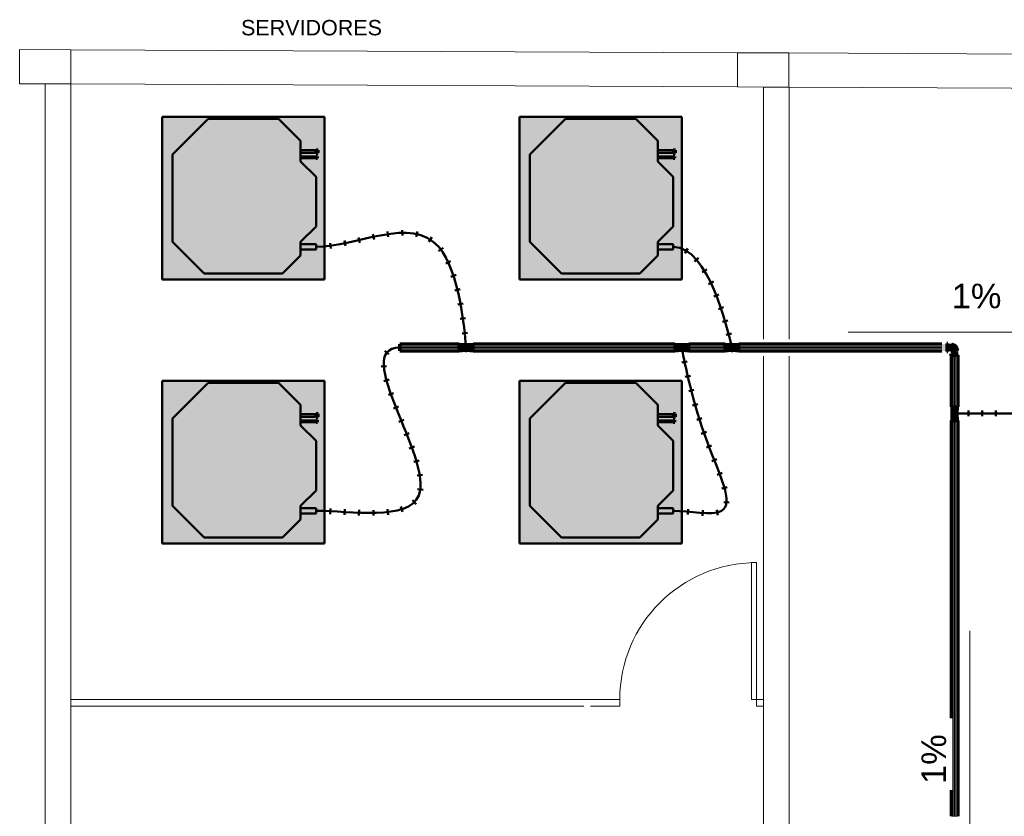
# Model space of a CAD drawing. Header units: millimetres. Extents: x -12292 to 200521, y -11012 to 10710.
# Tile 103 of 105: x 22464 to 28224, y 5791 to 10450. Entities that reach past the tile are written whole.
import ezdxf

# ---------------------------------------------------------------- set-up
doc = ezdxf.new("R2010")
doc.units = ezdxf.units.MM
doc.linetypes.add('Centro', pattern=[30, 12, -6, 6, -6])
doc.linetypes.add('Oculto 1_5', pattern=[2.2, 1.5, -0.7])
for name, color, linetype, lineweight in [('A-DETL', 90, 'Oculto 1_5', 18), ('DIVISORIAS', 7, 'Continuous', 18), ('ESQ', 7, 'Continuous', 18), ('G-ANNO-DIMS', 111, 'Continuous', 9), ('G-ANNO-TEXT', 231, 'Continuous', 18), ('M-EQPM', 50, 'Continuous', 50), ('P-PIPE', 3, 'Continuous', 70), ('P-PIPE-CNTR', 3, 'Centro', 50), ('PAREDES', 7, 'Continuous', 18), ('PEM1-Layout Superior_dwg', 8, 'Continuous', 18), ('PILAR', 7, 'Continuous', 18)]:
    doc.layers.add(name, color=color, linetype=linetype, lineweight=lineweight)
doc.styles.add('Arial_1', font='arial.ttf', dxfattribs={"height": 144})
doc.styles.add('Arial_3', font='arial.ttf', dxfattribs={"height": 90})

# ---------------------------------------------------------------- blocks, each defined once
blk = doc.blocks.new('Midea_VRF_Indoor_4-way Cassette_MI-90_100_112_140_Q4_DHN1-D _2nd DC_ - MI2-100Q4DHN1-917171-DRENO PAVIMENTO SUPERIOR')
at = {"layer": 'M-EQPM', "linetype": 'Oculto 1_5', "lineweight": 18}
h = blk.add_hatch(color=256, dxfattribs=at)
h.paths.add_polyline_path([(229.6, -475), (475, -475), (475, 475), (-475, 475), (-475, -475), (-44.2, -475)])
h.paths.add_polyline_path([(229.6, -440.4), (-229.6, -440.4), (-415, -255), (-415, 255), (-206.4, 463.6), (206.4, 463.6), (335, 335), (335, 281.2), (425, 280.6), (425, 275.2), (426, 275.4), (426, 281.7), (437.7, 281.2), (437.7, 264.7), (426, 265.3), (426, 271.2), (425, 271), (425, 265.3), (335, 265.3), (335, 244.2), (425, 243.5), (425, 234.6), (335, 234.6), (335, 215), (425, 125), (425, -165), (335, -255), (335, -269), (425, -269.5), (425, -301), (335, -301), (335, -335)])
h.paths.add_polyline_path([(434.7, 234.3), (426, 234.9), (426, 244.5), (434.7, 244), (434.7, 234.6)])
for points in [[(229.6, -440.4), (335, -335), (335, -255), (425, -165), (425, 125), (335, 215), (335, 335), (206.4, 463.6), (-206.4, 463.6), (-415, 255), (-415, -255), (-229.6, -440.4), (-44.2, -440.4)], [(335, 265.3), (425, 265.5), (425, 281.2), (335, 280.9), (335, 265.5)], [(414.1, 234.6), (425, 235.3), (425, 244.2), (335, 243.5), (335, 234.6)], [(425, -301), (425, -269), (335, -269.5), (335, -301), (414.1, -301)]]:
    blk.add_hatch(color=256, dxfattribs=at).paths.add_polyline_path(points)
at = {"layer": 'M-EQPM'}
for p, q in [((0, 475), (-475, 475)), ((-475, 475), (-475, -475)), ((-475, -475), (-475, 475)), ((-475, 475), (475, 475)), ((-206.4, 463.6), (-415, 255)), ((-415, 255), (-206.4, 463.6)), ((206.4, 463.6), (-206.4, 463.6)), ((-206.4, 463.6), (206.4, 463.6)), ((475, 475), (0, 475)), ((335, 335), (206.4, 463.6)), ((206.4, 463.6), (335, 335)), ((475, -475), (475, 475)), ((475, 475), (475, -475)), ((335, 215), (335, 335)), ((335, 335), (335, 215)), ((-415, 255), (-415, -255)), ((-415, -255), (-415, 255)), ((425, 281.2), (335, 281.2)), ((335, 265.3), (425, 265.3)), ((425, 244.2), (335, 244.2)), ((335, 234.6), (425, 234.6)), ((425, 265.3), (425, 281.2)), ((425, 234.6), (425, 244.2)), ((425, 125), (335, 215)), ((335, 215), (425, 125)), ((425, -165), (425, 125)), ((425, 125), (425, -165)), ((335, -255), (425, -165)), ((425, -165), (335, -255)), ((-415, -255), (-229.6, -440.4)), ((-229.6, -440.4), (-415, -255)), ((335, -335), (335, -255)), ((335, -255), (335, -335)), ((425, -269), (335, -269)), ((425, -301), (425, -269)), ((229.6, -440.4), (335, -335)), ((335, -335), (229.6, -440.4)), ((335, -301), (425, -301)), ((-229.6, -440.4), (229.6, -440.4)), ((229.6, -440.4), (-229.6, -440.4)), ((-475, -475), (475, -475)), ((475, -475), (-475, -475))]:
    blk.add_line(p, q, dxfattribs=at)
blk = doc.blocks.new('Cotovelo - PVC - CW - Padrão-V22-DRENO PAVIMENTO SUPERIOR')
at = {"layer": 'P-PIPE', "lineweight": 18}
for points in [[(-45, -23.3), (-39.5, -23.3), (-39.5, 23.3), (-45, 23.3), (-45, -22.5)], [(-39.5, 0), (-39.5, -21.2), (-23, -21.2), (-23, 21.2), (-39.5, 21.2), (-39.5, 5.5)], [(-23.3, 39.5), (23.3, 39.5), (23.3, 45), (-23.3, 45)], [(-21.2, 39.5), (-21.2, 23), (21.2, 23), (21.2, 39.5), (-20.5, 39.5)], [(17.3, 12), (18.6, 18.4), (18.1, 15.4), (17.6, 13.2)]]:
    blk.add_hatch(color=120, dxfattribs=at).paths.add_polyline_path(points)
h = blk.add_hatch(color=120, dxfattribs=at)
h.paths.add_polyline_path([(-23, -18.1), (-23, -19.3), (-18.4, -18)])
h.paths.add_polyline_path([(-23, 6.5), (-23, -18.1), (-12.5, -17.6), (-1.5, -13.2), (0.3, -11.4), (4.6, -8.5), (10.1, -2.4), (14.4, 4), (18.1, 15.5), (18.1, 23), (-19.3, 22.8), (-20.3, 20.3), (-23, 19.2), (-23, 9.6)])
at = {"layer": 'P-PIPE', "color": 4}
for p, q in [((-39.5, 23.3), (-45, 23.3)), ((-45, 23.3), (-45, 22.5)), ((-39.5, 22.5), (-39.5, 22.8)), ((-37.3, 21.2), (-39.5, 21.2)), ((-23.3, 45), (-23.3, 39.5)), ((23.3, 45), (-23.3, 45)), ((-23.3, 39.5), (23.3, 39.5)), ((-23, 20.5), (-23, 21.2)), ((-21.2, 23), (-5.5, 23)), ((0, 23), (21.2, 23)), ((23.3, 39.5), (23.3, 45)), ((-45, -22.5), (-45, -23.3)), ((-39.5, -23.3), (-39.5, -22.5)), ((-23, -21.2), (-23, -20.5))]:
    blk.add_line(p, q, dxfattribs=at)
at = {"layer": 'P-PIPE', "color": 4, "flags": 128}
blk.add_lwpolyline([(-15.3, -18.5), (-14.6, -18.4), (-13, -18), (-11.3, -17.6), (-9.7, -17.1), (-8.1, -16.5), (-6.5, -15.9), (-5, -15.2), (-3.5, -14.5), (-2, -13.7), (-0.6, -12.8), (0.9, -11.9), (2.2, -10.9), (3.6, -9.9), (4.9, -8.8), (6.1, -7.6), (7.3, -6.4), (8.5, -5.2), (9.6, -3.9), (10.6, -2.6), (11.6, -1.2), (12.6, 0.2), (13.4, 1.6), (14.3, 3.1), (15, 4.6), (15.7, 6.1), (16.4, 7.7), (17, 9.3), (17.5, 10.9), (17.9, 12.5), (18.3, 14.2), (18.5, 15.3)], dxfattribs=at)
blk = doc.blocks.new('PEM1-Layout Superior_dwg-964791-DRENO PAVIMENTO SUPERIOR')
at = {"lineweight": 18}
blk.add_line((56798.2, 66513.2), (56649.7, 66513.9), dxfattribs=at)
at = {"layer": 'DIVISORIAS'}
blk.add_line((55598.7, 62892.1), (52598.7, 62892.1), dxfattribs=at)
at = {"layer": 'DIVISORIAS', "flags": 128}
blk.add_lwpolyline([(56609.7, 62932.1), (56579.7, 62932.1), (56579.7, 63732.1), (56609.7, 63732.1)], close=True, dxfattribs=at)
for points in [[(55638.7, 62892.1), (55809.7, 62892.1), (55809.7, 62932.1), (52598.7, 62932.1)], [(56649.7, 62892.1), (56609.7, 62892.1), (56609.7, 62932.1), (56649.7, 62932.1)]]:
    blk.add_lwpolyline(points, dxfattribs=at)
at = {"layer": 'ESQ'}
blk.add_arc((56609.7, 62932.1), 800, 90, 180, dxfattribs=at)
at = {"layer": 'PAREDES'}
for p, q in [((52599.2, 66732.1), (56499.1, 66714.6)), ((56799.1, 66713.2), (60699, 66695.7)), ((52448.7, 66532.8), (52448.7, 58440)), ((52598.3, 66532.1), (56498.2, 66514.6)), ((52598.7, 66532.1), (52598.7, 58440)), ((56649.7, 65040), (56649.7, 66513.9)), ((56799.7, 65040), (56799.7, 66513.2)), ((56649.7, 58440), (56649.7, 64940)), ((56799.7, 58440), (56799.7, 64940))]:
    blk.add_line(p, q, dxfattribs=at)
at = {"layer": 'PAREDES', "flags": 128}
blk.add_lwpolyline([(60999.7, 66495.7), (60999.7, 65585.7), (60699.7, 65585.7), (60699.7, 66495.7), (56798.2, 66513.2)], dxfattribs=at)
at = {"layer": 'PILAR', "flags": 128}
for points in [[(52299.2, 66733.5), (52599.2, 66732.1), (52598.3, 66532.1), (52298.3, 66533.5)], [(56499.1, 66714.6), (56799.1, 66713.2), (56798.2, 66513.2), (56498.2, 66514.6)]]:
    blk.add_lwpolyline(points, close=True, dxfattribs=at)

msp = doc.modelspace()

# ---------------------------------------------------------------- hatches: boundary and pattern name
at = {"layer": 'P-PIPE'}
for color, points in [(4, [(24198.7, 9677.2), (24198.7, 9681.3), (24197.7, 9681.3), (24197.7, 9677.2)]), (4, [(24198.7, 9670.7), (24210.4, 9671), (24210.4, 9687.7), (24198.7, 9687.4), (24198.7, 9671)]), (4, [(26287.9, 9677.2), (26288.9, 9677.2), (26288.9, 9681.3), (26287.9, 9681.3), (26287.9, 9679.2)]), (4, [(26300.6, 9670.7), (26300.6, 9687.7), (26288.9, 9687.4), (26288.9, 9670.7)]), (4, [(24207.4, 9640.4), (24207.4, 9650.5), (24198.7, 9650), (24198.7, 9640.4)]), (4, [(26297.6, 9640.4), (26297.6, 9650.5), (26288.9, 9650), (26288.9, 9640.4)]), (130, [(24688.2, 8551.6), (24688.1, 8551.6), (24688.2, 8549.6)]), (130, [(25042.1, 8532.3), (25055.3, 8532.3), (25055.1, 8549), (25036, 8548.4), (25036, 8532.3)]), (130, [(25042.1, 8515.6), (25055.1, 8516.1), (25055.3, 8532.3), (25036, 8532.3), (25036, 8515.6)]), (130, [(25098, 8532.3), (25097.8, 8548.3), (25055.2, 8547.7), (25055.3, 8532.3)]), (130, [(25097.8, 8516.3), (25098, 8525.7), (25098, 8532.3), (25055.3, 8532.3), (25055.2, 8516.3), (25076.5, 8516.3)]), (130, [(25117.2, 8532.3), (25117.2, 8532.3), (25117.1, 8549), (25097.9, 8548.4), (25098, 8532.3)]), (130, [(25117.1, 8551.6), (25117, 8551.6), (25117.1, 8550.5)]), (130, [(25500.5, 8532.3), (26297.8, 8532.3), (26297.6, 8552.3), (25117.1, 8551.6), (25117.3, 8532.3)]), (130, [(26317.1, 8532.3), (26316.9, 8549), (26297.8, 8548.4), (26297.8, 8532.3), (26317.1, 8532.3)]), (130, [(26316.9, 8515.6), (26317, 8523.9), (26317.1, 8532.3), (26317.1, 8532.3), (26297.8, 8532.3), (26297.8, 8515.6)]), (130, [(26359.8, 8532.3), (26359.6, 8548.3), (26317, 8547.7), (26317.1, 8532.3)]), (130, [(26359.6, 8516.3), (26359.8, 8525.7), (26359.8, 8532.3), (26317.1, 8532.3), (26317, 8516.3), (26338.3, 8516.3)]), (130, [(26379, 8532.3), (26379, 8532.3), (26378.9, 8549), (26359.7, 8548.4), (26359.8, 8532.3)]), (130, [(26378.9, 8551.6), (26378.8, 8551.6), (26378.9, 8549.6)]), (130, [(26417.3, 8532.3), (26590.5, 8532.3), (26590.3, 8552.3), (26378.9, 8551.6), (26379.1, 8532.3)]), (130, [(26609.7, 8532.3), (26609.6, 8549), (26590.4, 8548.4), (26590.5, 8532.3), (26609.7, 8532.3)]), (130, [(26609.6, 8515.6), (26609.7, 8523.9), (26609.7, 8532.3), (26609.7, 8532.3), (26590.5, 8532.3), (26590.4, 8515.6)]), (130, [(26652.5, 8532.3), (26652.3, 8548.3), (26609.6, 8547.7), (26609.7, 8532.3)]), (130, [(26652.3, 8516.3), (26652.4, 8525.7), (26652.4, 8532.3), (26609.7, 8532.3), (26609.6, 8516.3), (26630.9, 8516.3)]), (130, [(26671.7, 8532.3), (26671.7, 8532.3), (26671.5, 8549), (26652.3, 8548.4), (26652.5, 8532.3)]), (130, [(26671.6, 8551.6), (26671.5, 8551.6), (26671.6, 8550.5)]), (130, [(26671.7, 8532.3), (27888.1, 8532.3), (27888.1, 8552.3), (26671.6, 8551.6), (26671.7, 8537.4)]), (130, [(27888.1, 8512.3), (27888.1, 8532.3), (26671.7, 8532.3), (26671.6, 8512.3), (27792.4, 8512.3)]), (130, [(25076.2, 8515.6), (25076.2, 8516.3), (25072.1, 8516.1)]), (130, [(26338, 8515.6), (26338, 8516.3), (26333.9, 8516.1)]), (130, [(26630.7, 8515.6), (26630.7, 8516.3), (26626.6, 8516.1)]), (130, [(27933.1, 8186.4), (27933.1, 8487.1), (27913.1, 8487.2), (27913.8, 8186.5), (27928, 8186.4)]), (130, [(27933.1, 8186.4), (27953.1, 8186.6), (27952.4, 8487.2), (27933.1, 8487.1), (27933.1, 8373.4)]), (130, [(27933.1, 8167.1), (27933.1, 8167.1), (27933.1, 8186.4), (27916.4, 8186.4), (27917, 8167.3), (27928.8, 8167.1)]), (130, [(27933.1, 8167.1), (27949.8, 8167.3), (27949.2, 8186.4), (27933.1, 8186.4), (27933.1, 8167.1)]), (4, [(24198.7, 8133.4), (24198.7, 8137.5), (24197.7, 8137.5), (24197.7, 8133.4)]), (4, [(24198.7, 8127), (24210.4, 8127.3), (24210.4, 8144), (24198.7, 8143.7), (24198.7, 8127.3)]), (4, [(26288.9, 8133.4), (26288.9, 8137.5), (26287.9, 8137.5), (26287.9, 8133.4)]), (4, [(26300.6, 8127), (26300.6, 8144), (26288.9, 8143.7), (26288.9, 8127)]), (130, [(27933.1, 8124.4), (27933.1, 8167.1), (27917.1, 8167.2), (27917.7, 8124.5), (27929, 8124.4)]), (130, [(27933.1, 8124.4), (27949.1, 8124.6), (27948.6, 8167.2), (27933.1, 8167.1), (27933.1, 8151.8)]), (130, [(27933.1, 8105.2), (27949.8, 8105.3), (27949.2, 8124.5), (27933.1, 8124.4), (27933.1, 8105.2)]), (130, [(27949.1, 8141.5), (27949.2, 8141.8), (27949.8, 8146.1), (27949.1, 8146.1), (27949.1, 8141.8)]), (4, [(24198.7, 8096.6), (24207.4, 8097.1), (24207.4, 8106.8), (24198.7, 8106.2), (24198.7, 8097.1)]), (4, [(26288.9, 8096.6), (26297.6, 8097.1), (26297.6, 8106.8), (26288.9, 8106.2), (26288.9, 8097.1)]), (130, [(27933.1, 5790.6), (27933.1, 8105.1), (27913.1, 8105.3), (27913.8, 5790.7), (27928, 5790.6)]), (130, [(27933.1, 5790.6), (27953.1, 5790.8), (27952.4, 8105.3), (27933.1, 8105.1), (27933.1, 5935.9)])]:
    msp.add_hatch(color=color, dxfattribs=at).paths.add_polyline_path(points)
h = msp.add_hatch(color=130, dxfattribs=at)
h.paths.add_polyline_path([(25035.9, 8514.9), (25035.9, 8514.9), (24688.3, 8518.1)])
h.paths.add_polyline_path([(25036, 8518.1), (25035.9, 8518.1), (24688.3, 8522.3)])
h.paths.add_polyline_path([(24688.1, 8512.3), (25035.9, 8512.9), (25036, 8532.3), (24688.3, 8532.3), (24688.2, 8512.9)])
h = msp.add_hatch(color=130, dxfattribs=at)
h.paths.add_polyline_path([(25035.9, 8549.6), (25035.8, 8552.3), (24688.2, 8551.6)])
h.paths.add_polyline_path([(25035.9, 8549.6), (24688.2, 8551.6), (24688.2, 8549.6)])
h.paths.add_polyline_path([(25036, 8546.4), (25035.9, 8549.6), (24688.2, 8549.6), (24688.3, 8546.4)])
h.paths.add_polyline_path([(25036, 8532.3), (25036, 8546.4), (24688.3, 8546.4), (24688.3, 8532.3)])
h = msp.add_hatch(color=130, dxfattribs=at)
h.paths.add_polyline_path([(25097.8, 8515.6), (25117.1, 8516.1), (25117.2, 8523.9), (25098, 8523.9), (25097.9, 8516.1)])
h.paths.add_polyline_path([(25098, 8523.9), (25117.2, 8523.9), (25117.2, 8532.3), (25098, 8532.3), (25098, 8527.1)])
h = msp.add_hatch(color=130, dxfattribs=at)
h.paths.add_polyline_path([(26297.8, 8522.3), (26297.8, 8522.3), (25958.9, 8523.7)])
h.paths.add_polyline_path([(26297.8, 8527.1), (26297.8, 8527.1), (25958.9, 8528.6)])
h.paths.add_polyline_path([(26297.6, 8512.3), (26297.8, 8522.3), (26297.8, 8532.3), (25117.3, 8532.3), (25117.1, 8512.3), (25958.9, 8512.3)])
h = msp.add_hatch(color=130, dxfattribs=at)
h.paths.add_polyline_path([(26359.6, 8515.6), (26378.9, 8516.1), (26379, 8523.9), (26359.8, 8523.9), (26359.7, 8516.1)])
h.paths.add_polyline_path([(26359.8, 8523.9), (26379, 8523.9), (26379, 8532.3), (26359.8, 8532.3), (26359.8, 8527.1)])
h = msp.add_hatch(color=130, dxfattribs=at)
h.paths.add_polyline_path([(26590.4, 8512.9), (26590.3, 8512.9), (26417.3, 8514.6)])
h.paths.add_polyline_path([(26590.5, 8522.3), (26590.4, 8522.3), (26417.3, 8526.2)])
h.paths.add_polyline_path([(26590.5, 8527.1), (26590.5, 8527.1), (26417.3, 8531.3)])
h.paths.add_polyline_path([(26590.3, 8512.3), (26590.5, 8522.3), (26590.5, 8532.3), (26379.1, 8532.3), (26378.9, 8512.3), (26417.3, 8512.3)])
h = msp.add_hatch(color=130, dxfattribs=at)
h.paths.add_polyline_path([(26652.3, 8515.6), (26671.6, 8516.1), (26671.7, 8523.9), (26652.4, 8523.9), (26652.3, 8516.1)])
h.paths.add_polyline_path([(26652.4, 8523.9), (26671.7, 8523.9), (26671.7, 8532.3), (26652.5, 8532.3), (26652.4, 8527.1)])
h = msp.add_hatch(color=130, dxfattribs=at)
h.paths.add_polyline_path([(27924.8, 8124.4), (27916.4, 8124.5), (27917, 8105.3), (27924.8, 8105.2)])
h.paths.add_polyline_path([(27933.1, 8105.2), (27933.1, 8124.4), (27924.8, 8124.4), (27924.8, 8105.2), (27928.8, 8105.2)])

# ---------------------------------------------------------------- linework, layer by layer
at = {"layer": 'A-DETL', "color": 120, "linetype": 'Continuous'}
for p, q in [((25076.1, 8548.3), (25076.1, 8516.3)), ((26337.9, 8548.3), (26337.9, 8516.3)), ((26630.5, 8548.3), (26630.5, 8516.3)), ((27949.1, 8146.3), (27917.1, 8146.3))]:
    msp.add_line(p, q, dxfattribs=at)
for centre, major_axis, start_param, end_param in [((25035.8, 8532.3), (0, 16.7), 0.261799, 1.570796), ((25035.8, 8532.3), (0, 16.7), 1.570796, 2.879793), ((25035.8, 8532.3), (0, 16.7), 5.362755, 6.283185), ((25117.1, 8532.3), (0, 20), 0.523599, 1.570796), ((25117.1, 8532.3), (0, 20), 1.570796, 2.617994), ((25117.1, 8532.3), (0, 16.7), 5.362755, 5.497787), ((26297.6, 8532.3), (0, 16.7), 0.261799, 1.570796), ((26297.6, 8532.3), (0, 16.7), 1.570796, 2.879793), ((26297.6, 8532.3), (0, 16.7), 5.362755, 6.283185), ((26378.9, 8532.3), (0, 20), 0.523599, 1.570796), ((26378.9, 8532.3), (0, 20), 1.570796, 2.617994), ((26378.9, 8532.3), (0, 16.7), 5.362755, 5.497787), ((26590.3, 8532.3), (0, 16.7), 0.261799, 1.570796), ((26590.3, 8532.3), (0, 16.7), 1.570796, 2.879793), ((26590.3, 8532.3), (0, 16.7), 5.362755, 6.283185), ((26671.5, 8532.3), (0, 20), 0.523599, 1.570796), ((26671.5, 8532.3), (0, 20), 1.570796, 2.617994), ((26671.5, 8532.3), (0, 16.7), 5.362755, 5.497787), ((25035.8, 8532.3), (0, 16.7), 3.141593, 4.062023), ((25117.1, 8532.3), (0, 16.7), 3.926991, 4.062023), ((26297.6, 8532.3), (0, 16.7), 3.141593, 4.062023), ((26378.9, 8532.3), (0, 16.7), 3.926991, 4.062023), ((26590.3, 8532.3), (0, 16.7), 3.141593, 4.062023), ((26671.5, 8532.3), (0, 16.7), 3.926991, 4.062023), ((27933.1, 8186.6), (16.7, 0), 3.141593, 4.062023), ((27933.1, 8186.6), (16.7, 0), 1.570796, 2.879793), ((27933.1, 8186.6), (16.7, 0), 0.261799, 1.570796), ((27933.1, 8186.6), (16.7, 0), 5.362755, 6.283185), ((27933.1, 8105.3), (20, 0), 1.570796, 2.617994), ((27933.1, 8105.3), (16.7, 0), 3.926991, 4.062023), ((27933.1, 8105.3), (20, 0), 0.523599, 1.570796), ((27933.1, 8105.3), (16.7, 0), 5.362755, 5.497787), ((27933.1, 5790.8), (16.7, 0), 1.570796, 2.879793), ((27933.1, 5790.8), (16.7, 0), 0.261799, 1.570796)]:
    msp.add_ellipse(centre, major_axis=major_axis, ratio=0.01, start_param=start_param, end_param=end_param, dxfattribs=at)
for points in [[(25074.5, 8547.4), (25075.4, 8537.7), (25075.8, 8532.3), (25076.1, 8532.3)], [(26340.1, 8516.8), (26338.4, 8526.8), (26337.6, 8532.3), (26337.9, 8532.3)], [(26626.9, 8547.2), (26629.1, 8537.6), (26630.3, 8532.3), (26630.5, 8532.3)], [(27948.5, 8147), (27938.6, 8146.8), (27933.1, 8146.6), (27933.1, 8146.3)]]:
    msp.add_open_spline(points, degree=3, dxfattribs=at)
at = {"layer": 'G-ANNO-DIMS'}
for p, q in [((27311.2, 8622.3), (28811.2, 8622.3)), ((28023.1, 6874.6), (28023.1, 5374.6))]:
    msp.add_line(p, q, dxfattribs=at)
at = {"layer": 'P-PIPE', "color": 4}
for p, q in [((24198.7, 9687.1), (24197.7, 9687.1)), ((24210.4, 9687.7), (24198.7, 9687.7)), ((24198.7, 9670.7), (24198.7, 9687.7)), ((24210.4, 9670.7), (24210.4, 9687.7)), ((26288.9, 9687.1), (26287.9, 9687.1)), ((26300.6, 9687.7), (26288.9, 9687.7)), ((26288.9, 9670.7), (26288.9, 9687.7)), ((26300.6, 9670.7), (26300.6, 9687.7)), ((24197.7, 9671.4), (24198.7, 9671.4)), ((24198.7, 9650.1), (24197.7, 9650.1)), ((24197.7, 9640.8), (24198.7, 9640.8)), ((24198.7, 9670.7), (24210.4, 9670.7)), ((24207.4, 9650.7), (24198.7, 9650.7)), ((24198.7, 9640.2), (24198.7, 9650.7)), ((24198.7, 9650.5), (24198.7, 9650.7)), ((24198.7, 9640.2), (24198.7, 9640.4)), ((24198.7, 9640.2), (24207.4, 9640.2)), ((24207.4, 9650.5), (24207.4, 9650.7)), ((24207.4, 9640.2), (24207.4, 9650.7)), ((24207.4, 9640.2), (24207.4, 9640.4)), ((26287.9, 9671.4), (26288.9, 9671.4)), ((26288.9, 9650.1), (26287.9, 9650.1)), ((26287.9, 9640.8), (26288.9, 9640.8)), ((26288.9, 9670.7), (26300.6, 9670.7)), ((26297.6, 9650.7), (26288.9, 9650.7)), ((26288.9, 9640.2), (26288.9, 9650.7)), ((26288.9, 9650.5), (26288.9, 9650.7)), ((26288.9, 9640.2), (26288.9, 9640.4)), ((26288.9, 9640.2), (26297.6, 9640.2)), ((26297.6, 9650.5), (26297.6, 9650.7)), ((26297.6, 9640.2), (26297.6, 9650.7)), ((26297.6, 9640.2), (26297.6, 9640.4)), ((25035.8, 8552.3), (24688.1, 8552.3)), ((25055.1, 8549), (25035.8, 8549)), ((25097.8, 8548.3), (25055.1, 8548.3)), ((25076.2, 8549), (25076.1, 8549)), ((25076.5, 8548.3), (25076.2, 8548.3)), ((25117.1, 8549), (25097.8, 8549)), ((26297.6, 8552.3), (25117.1, 8552.3)), ((26316.9, 8549), (26297.6, 8549)), ((26359.6, 8548.3), (26316.9, 8548.3)), ((26338, 8549), (26337.9, 8549)), ((26338.3, 8548.3), (26338, 8548.3)), ((26378.9, 8549), (26359.6, 8549)), ((26590.3, 8552.3), (26378.9, 8552.3)), ((26609.6, 8549), (26590.3, 8549)), ((26652.3, 8548.3), (26609.6, 8548.3)), ((26630.7, 8549), (26630.5, 8549)), ((26630.9, 8548.3), (26630.7, 8548.3)), ((26671.5, 8549), (26652.3, 8549)), ((27858.8, 8552.3), (26671.5, 8552.3)), ((24688.1, 8512.3), (25035.8, 8512.3)), ((25035.8, 8515.6), (25055.1, 8515.6)), ((25055.1, 8516.3), (25097.8, 8516.3)), ((25076.1, 8515.6), (25076.2, 8515.6)), ((25076.2, 8516.3), (25076.5, 8516.3)), ((25097.8, 8515.6), (25117.1, 8515.6)), ((25117.1, 8512.3), (26297.6, 8512.3)), ((26297.6, 8515.6), (26316.9, 8515.6)), ((26316.9, 8516.3), (26359.6, 8516.3)), ((26337.9, 8515.6), (26338, 8515.6)), ((26338, 8516.3), (26338.3, 8516.3)), ((26359.6, 8515.6), (26378.9, 8515.6)), ((26378.9, 8512.3), (26590.3, 8512.3)), ((26590.3, 8515.6), (26609.6, 8515.6)), ((26609.6, 8516.3), (26652.3, 8516.3)), ((26630.5, 8515.6), (26630.7, 8515.6)), ((26630.7, 8516.3), (26630.9, 8516.3)), ((26652.3, 8515.6), (26671.5, 8515.6)), ((26671.5, 8512.3), (27858.8, 8512.3)), ((27913.1, 8487.3), (27913.1, 8186.6)), ((27953.1, 8186.6), (27953.1, 8487.3)), ((27916.4, 8186.6), (27916.4, 8167.3)), ((27949.8, 8167.3), (27949.8, 8186.6)), ((24198.7, 8143.3), (24197.7, 8143.3)), ((24197.7, 8127.6), (24198.7, 8127.6)), ((24210.4, 8144), (24198.7, 8144)), ((24198.7, 8127), (24198.7, 8144)), ((24198.7, 8127), (24210.4, 8127)), ((24210.4, 8127), (24210.4, 8144)), ((26288.9, 8143.3), (26287.9, 8143.3)), ((26287.9, 8127.6), (26288.9, 8127.6)), ((26300.6, 8144), (26288.9, 8144)), ((26288.9, 8127), (26288.9, 8144)), ((26288.9, 8127), (26300.6, 8127)), ((26300.6, 8127), (26300.6, 8144)), ((27916.4, 8146.3), (27916.4, 8146.1)), ((27916.4, 8124.6), (27916.4, 8105.3)), ((27917.1, 8167.3), (27917.1, 8124.6)), ((27917.1, 8146.1), (27917.1, 8145.9)), ((27949.1, 8124.6), (27949.1, 8167.3)), ((27949.1, 8145.9), (27949.1, 8146.1)), ((27949.8, 8146.1), (27949.8, 8146.3)), ((27949.8, 8105.3), (27949.8, 8124.6)), ((24198.7, 8106.3), (24197.7, 8106.3)), ((24197.7, 8097), (24198.7, 8097)), ((24207.4, 8106.9), (24198.7, 8106.9)), ((24198.7, 8096.4), (24198.7, 8106.9)), ((24198.7, 8106.8), (24198.7, 8106.9)), ((24198.7, 8096.4), (24198.7, 8096.6)), ((24198.7, 8096.4), (24207.4, 8096.4)), ((24207.4, 8106.8), (24207.4, 8106.9)), ((24207.4, 8096.4), (24207.4, 8106.9)), ((24207.4, 8096.4), (24207.4, 8096.6)), ((26288.9, 8106.3), (26287.9, 8106.3)), ((26287.9, 8097), (26288.9, 8097)), ((26297.6, 8106.9), (26288.9, 8106.9)), ((26288.9, 8096.4), (26288.9, 8106.9)), ((26288.9, 8106.8), (26288.9, 8106.9)), ((26288.9, 8096.4), (26288.9, 8096.6)), ((26288.9, 8096.4), (26297.6, 8096.4)), ((26297.6, 8106.8), (26297.6, 8106.9)), ((26297.6, 8096.4), (26297.6, 8106.9)), ((26297.6, 8096.4), (26297.6, 8096.6)), ((27913.1, 8105.3), (27913.1, 5790.8)), ((27953.1, 5790.8), (27953.1, 8105.3))]:
    msp.add_line(p, q, dxfattribs=at)
at = {"layer": 'P-PIPE', "color": 130, "lineweight": 50}
for p, q in [((24702.4, 9219.6), (24703, 9187.6)), ((24363.7, 9158.2), (24370.3, 9126.9)), ((24446.7, 9176.9), (24454, 9145.8)), ((24530.3, 9195.9), (24537, 9164.6)), ((24615.3, 9211.7), (24620, 9180.1)), ((24791, 9211.8), (24784.2, 9180.5)), ((24875.1, 9177.6), (24857.8, 9150.7)), ((24280.7, 9143.4), (24285.1, 9111.7)), ((24940.9, 9115.1), (24915.2, 9096)), ((26371.9, 9112.1), (26355.2, 9084.8)), ((26435.4, 9056.5), (26411.2, 9035.5)), ((24985.3, 9038.4), (24956.2, 9025)), ((26483.4, 8989.5), (26456.1, 8972.9)), ((25016.8, 8957), (24986.3, 8947)), ((25040.4, 8873.6), (25009.3, 8866)), ((26522, 8917.9), (26493.1, 8904)), ((26554.2, 8843.7), (26524.5, 8831.9)), ((25058.6, 8789.3), (25027.2, 8783.3)), ((26581.9, 8768), (26551.6, 8757.7)), ((25072.8, 8704.3), (25041.1, 8699.7)), ((26606.1, 8691.3), (26575.3, 8682.3)), ((25083.6, 8619), (25051.8, 8615.5)), ((26627.3, 8613.8), (26596.3, 8605.9)), ((24688.1, 8548.3), (24688.1, 8516.3)), ((24599.5, 8513.4), (24624.5, 8493.4)), ((24578.5, 8421.7), (24610.4, 8424.1)), ((26338.1, 8444.5), (26369.4, 8451.3)), ((26357, 8360.4), (26388.1, 8367.7)), ((24594.7, 8336.2), (24625.6, 8344.7)), ((24620.9, 8255.1), (24651, 8265.9)), ((26377.7, 8276.6), (26408.7, 8284.7)), ((24651, 8176.1), (24680.7, 8187.9)), ((26400.3, 8193.4), (26431.1, 8202.1)), ((28013.7, 8131.4), (28013.6, 8163.4)), ((28094.2, 8131.6), (28094.2, 8163.6)), ((28174.7, 8131.6), (28174.7, 8163.6)), ((24682.5, 8098), (24712.1, 8110.1)), ((26424.9, 8110.6), (26455.4, 8120.2)), ((24713.8, 8020.3), (24743.6, 8032)), ((26451.7, 8028.5), (26482, 8039)), ((24743.6, 7942.2), (24773.7, 7953.1)), ((26481.3, 7947.3), (26511.2, 7958.8)), ((24769.7, 7863.4), (24800.4, 7872.4)), ((26513, 7867.2), (26542.7, 7879.1)), ((24788.6, 7783.5), (24820.2, 7788.8)), ((26544.3, 7787.5), (26574.3, 7798.9)), ((24792, 7704.4), (24823.8, 7700.4)), ((26571.5, 7707.5), (26602.3, 7716.2)), ((24761.3, 7639.3), (24783.7, 7616.4)), ((26582.8, 7628.7), (26614.6, 7625.6)), ((24282.5, 7590.9), (24281, 7558.9)), ((24366.5, 7586.4), (24364.8, 7554.5)), ((24450.1, 7582.7), (24449, 7550.7)), ((24533.3, 7581.7), (24533.8, 7549.7)), ((24615.6, 7586.6), (24619.2, 7554.8)), ((24694.8, 7602.4), (24704.6, 7572)), ((26375.1, 7588.1), (26372.2, 7556.2)), ((26460.2, 7581), (26458.4, 7549)), ((26541.5, 7584.1), (26548.3, 7552.8))]:
    msp.add_line(p, q, dxfattribs=at)
at = {"layer": 'P-PIPE', "color": 4}
for centre, major_axis, ratio, start_param, end_param in [((24688.1, 8532.3), (0, 20), 0.01, 0.261799, 1.570796), ((24688.1, 8532.3), (0, 20), 0.01, 1.570796, 2.879793), ((24688.1, 8532.3), (0, 20), 0.01, 4.712389, 6.283185), ((24688.1, 8532.3), (0, 20), 0.01, 3.141593, 4.712389), ((25035.8, 8532.3), (0, 20), 0.01, 4.712389, 6.283185), ((25035.8, 8532.3), (0, 20), 0.01, 3.141593, 4.712389), ((25055.1, 8532.3), (0, 16.7), 0.01, 4.712389, 6.283185), ((25055.1, 8532.3), (0, 16.7), 0.01, 3.141593, 4.712389), ((25076.2, 8532.3), (0, 16.7), 0.99995, 6.021386, 6.544985), ((25097.8, 8532.3), (0, 16.7), 0.01, 4.712389, 6.283185), ((25097.8, 8532.3), (0, 16.7), 0.01, 3.141593, 4.712389), ((25117.1, 8532.3), (0, 20), 0.01, 0.261799, 0.523599), ((25117.1, 8532.3), (0, 20), 0.01, 4.712389, 6.283185), ((25117.1, 8532.3), (0, 16.7), 0.01, 5.497787, 6.283185), ((25117.1, 8532.3), (0, 20), 0.01, 3.141593, 4.712389), ((26297.6, 8532.3), (0, 20), 0.01, 4.712389, 6.283185), ((26297.6, 8532.3), (0, 20), 0.01, 3.141593, 4.712389), ((26316.9, 8532.3), (0, 16.7), 0.01, 4.712389, 6.283185), ((26316.9, 8532.3), (0, 16.7), 0.01, 3.141593, 4.712389), ((26338, 8532.3), (0, 16.7), 0.99995, 6.021386, 6.544985), ((26359.6, 8532.3), (0, 16.7), 0.01, 4.712389, 6.283185), ((26359.6, 8532.3), (0, 16.7), 0.01, 3.141593, 4.712389), ((26378.9, 8532.3), (0, 20), 0.01, 0.261799, 0.523599), ((26378.9, 8532.3), (0, 20), 0.01, 4.712389, 6.283185), ((26378.9, 8532.3), (0, 16.7), 0.01, 5.497787, 6.283185), ((26378.9, 8532.3), (0, 20), 0.01, 3.141593, 4.712389), ((26590.3, 8532.3), (0, 20), 0.01, 4.712389, 6.283185), ((26590.3, 8532.3), (0, 20), 0.01, 3.141593, 4.712389), ((26609.6, 8532.3), (0, 16.7), 0.01, 4.712389, 6.283185), ((26609.6, 8532.3), (0, 16.7), 0.01, 3.141593, 4.712389), ((26630.7, 8532.3), (0, 16.7), 0.99995, 6.021386, 6.544985), ((26652.3, 8532.3), (0, 16.7), 0.01, 4.712389, 6.283185), ((26652.3, 8532.3), (0, 16.7), 0.01, 3.141593, 4.712389), ((26671.5, 8532.3), (0, 20), 0.01, 0.261799, 0.523599), ((26671.5, 8532.3), (0, 20), 0.01, 4.712389, 6.283185), ((26671.5, 8532.3), (0, 16.7), 0.01, 5.497787, 6.283185), ((26671.5, 8532.3), (0, 20), 0.01, 3.141593, 4.712389), ((25076.2, 8532.3), (0, 16.7), 0.99995, 2.879793, 3.403392), ((25117.1, 8532.3), (0, 20), 0.01, 2.617994, 2.879793), ((25117.1, 8532.3), (0, 16.7), 0.01, 3.141593, 3.926991), ((26338, 8532.3), (0, 16.7), 0.99995, 2.879793, 3.403392), ((26378.9, 8532.3), (0, 20), 0.01, 2.617994, 2.879793), ((26378.9, 8532.3), (0, 16.7), 0.01, 3.141593, 3.926991), ((26630.7, 8532.3), (0, 16.7), 0.99995, 2.879793, 3.403392), ((26671.5, 8532.3), (0, 20), 0.01, 2.617994, 2.879793), ((26671.5, 8532.3), (0, 16.7), 0.01, 3.141593, 3.926991), ((27933.1, 8487.3), (20, 0), 0.01, 3.141593, 4.712389), ((27933.1, 8487.3), (20, 0), 0.01, 1.570796, 2.879793), ((27933.1, 8487.3), (20, 0), 0.01, 0.261799, 1.570796), ((27933.1, 8487.3), (20, 0), 0.01, 4.712389, 6.283185), ((27933.1, 8186.6), (20, 0), 0.01, 3.141593, 4.712389), ((27933.1, 8186.6), (20, 0), 0.01, 4.712389, 6.283185), ((27933.1, 8146.1), (16.7, 0), 0.99995, 2.879793, 3.403392), ((27933.1, 8167.3), (16.7, 0), 0.01, 3.141593, 4.712389), ((27933.1, 8124.6), (16.7, 0), 0.01, 3.141593, 4.712389), ((27933.1, 8167.3), (16.7, 0), 0.01, 4.712389, 6.283185), ((27933.1, 8124.6), (16.7, 0), 0.01, 4.712389, 6.283185), ((27933.1, 8146.1), (16.7, 0), 0.99995, 6.021386, 6.544985), ((27933.1, 8105.3), (20, 0), 0.01, 3.141593, 4.712389), ((27933.1, 8105.3), (20, 0), 0.01, 2.617994, 2.879793), ((27933.1, 8105.3), (16.7, 0), 0.01, 3.141593, 3.926991), ((27933.1, 8105.3), (20, 0), 0.01, 4.712389, 6.283185), ((27933.1, 8105.3), (16.7, 0), 0.01, 5.497787, 6.283185), ((27933.1, 8105.3), (20, 0), 0.01, 0.261799, 0.523599)]:
    msp.add_ellipse(centre, major_axis=major_axis, ratio=ratio, start_param=start_param, end_param=end_param, dxfattribs=at)
at = {"layer": 'P-PIPE-CNTR', "color": 130, "linetype": 'Continuous'}
for p, q in [((24197.7, 9679.2), (24210.4, 9679.2)), ((26287.9, 9679.2), (26300.6, 9679.2)), ((24197.7, 9645.4), (24207.4, 9645.4)), ((26287.9, 9645.4), (26297.6, 9645.4)), ((25035.8, 8532.3), (24688.1, 8532.3)), ((25117.1, 8532.3), (25036, 8532.3)), ((25076.1, 8532.3), (25076.5, 8532.3)), ((26297.6, 8532.3), (25117.2, 8532.3)), ((26378.9, 8532.3), (26297.8, 8532.3)), ((26337.9, 8532.3), (26338.3, 8532.3)), ((26590.3, 8532.3), (26379, 8532.3)), ((26671.5, 8532.3), (26590.5, 8532.3)), ((26630.5, 8532.3), (26630.9, 8532.3)), ((27858.4, 8532.3), (26671.7, 8532.3)), ((27893.6, 8532.3), (27888.3, 8532.3)), ((27910.1, 8532.3), (27893.6, 8532.3)), ((27933.1, 8186.6), (27933.1, 8487.3)), ((27933.1, 8105.3), (27933.1, 8186.4)), ((24197.7, 8135.5), (24210.4, 8135.5)), ((26287.9, 8135.5), (26300.6, 8135.5)), ((27933.1, 8146.3), (27933.1, 8145.9)), ((24197.7, 8101.7), (24207.4, 8101.7)), ((26287.9, 8101.7), (26297.6, 8101.7)), ((27933.1, 5790.8), (27933.1, 8105.2))]:
    msp.add_line(p, q, dxfattribs=at)
msp.add_arc((27910.1, 8509.3), 23, 21.96689, 90, dxfattribs=at)
for points, knots in [([(24197.7, 9121), (24437.1, 9121), (24996.9, 9448), (25067.8, 8625.2), (25074.5, 8547.5)], [0, 0, 0, 0, 2.355567, 4.141582, 4.141582, 4.141582, 4.141582]), ([(24197.7, 7577.3), (24400.3, 7577.3), (25226.5, 7432), (24395.2, 8532.3), (24688.1, 8532.3)], [0, 0, 0, 0, 1.993764, 4.876804, 4.876804, 4.876804, 4.876804]), ([(26287.9, 7577.3), (26381.7, 7577.3), (26710.2, 7503.5), (26445, 7999.5), (26351.3, 8453.1), (26340.1, 8516.8)], [0, 0, 0, 0, 0.923, 2.265168, 3.896778, 3.896778, 3.896778, 3.896778])]:
    msp.add_open_spline(points, degree=3, knots=knots, dxfattribs=at)
for points in [[(26287.9, 9121), (26493.8, 9121), (26605.7, 8638.9), (26626.9, 8547.2)], [(28577.4, 8147.3), (28384.9, 8147.3), (28027, 8148.2), (27948.6, 8147)]]:
    msp.add_open_spline(points, degree=3, dxfattribs=at)

# ---------------------------------------------------------------- block references
at = {"layer": 'M-EQPM'}
for p in [(23772.7, 9406), (25862.9, 9406), (23772.7, 7862.3), (25862.9, 7862.3)]:
    msp.add_blockref('Midea_VRF_Indoor_4-way Cassette_MI-90_100_112_140_Q4_DHN1-D _2nd DC_ - MI2-100Q4DHN1-917171-DRENO PAVIMENTO SUPERIOR', p, dxfattribs=at)
at = {"layer": 'P-PIPE', "color": 4, "rotation": 90}
msp.add_blockref('Cotovelo - PVC - CW - Padrão-V22-DRENO PAVIMENTO SUPERIOR', (27933.1, 8532.3), dxfattribs=at)
at = {"layer": 'PEM1-Layout Superior_dwg', "color": 7}
msp.add_blockref('PEM1-Layout Superior_dwg-964791-DRENO PAVIMENTO SUPERIOR', (-29835, -56457.8), dxfattribs=at)

# ---------------------------------------------------------------- texts
at = {"layer": 'G-ANNO-TEXT', "color": 1, "lineweight": 9, "insert": (23759.3, 10448.5), "char_height": 90, "width": 1000.506, "attachment_point": 1, "style": 'Arial_3'}
msp.add_mtext('SERVIDORES', dxfattribs=at)

# ---------------------------------------------------------------- next in the draw order: texts
at = {"layer": 'G-ANNO-DIMS', "insert": (27916.5, 8906), "char_height": 144, "width": 347.307, "attachment_point": 1, "line_spacing_factor": 0.941778, "style": 'Arial_1', "bg_fill": 3, "box_fill_scale": 1.25, "bg_fill_color": 256, "bg_fill_true_color": 13158600, "bg_fill_transparency": 0}
msp.add_mtext('1%', dxfattribs=at)
at = {"layer": 'G-ANNO-DIMS', "insert": (27739.4, 5979.9), "char_height": 144, "width": 347.307, "attachment_point": 1, "rotation": 90, "line_spacing_factor": 0.941778, "style": 'Arial_1', "bg_fill": 3, "box_fill_scale": 1.25, "bg_fill_color": 256, "bg_fill_true_color": 13158600, "bg_fill_transparency": 0}
msp.add_mtext('1%', dxfattribs=at)

doc.saveas('drawing.dxf')
